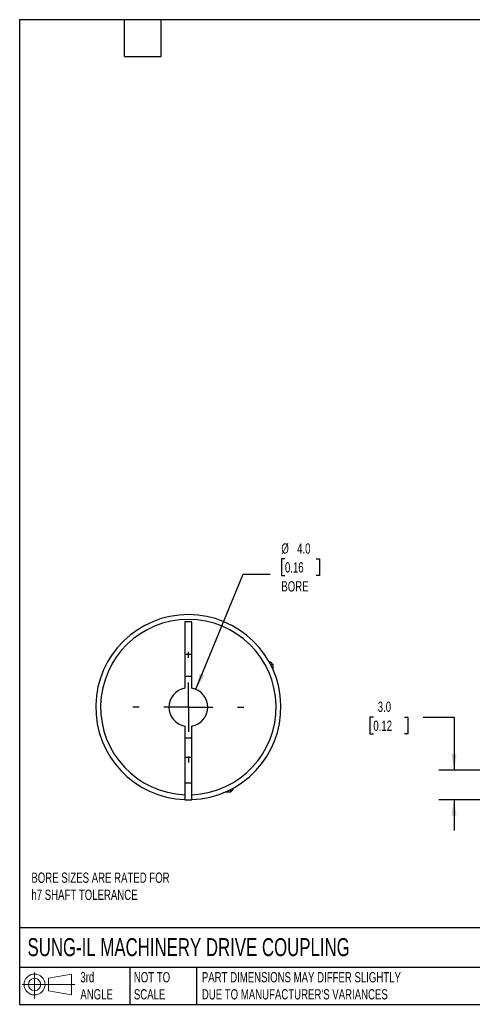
# Model space of a CAD drawing. Header units: millimetres. Extents: x 3 to 137, y 3 to 105.
# Tile 1 of 3: x 3 to 50, y 3 to 105. Entities that reach past the tile are written whole.
import ezdxf

# ---------------------------------------------------------------- set-up
doc = ezdxf.new("R2010")
doc.units = ezdxf.units.MM
doc.header["$LTSCALE"] = 0.5
doc.linetypes.add('SLD-Center', pattern=[19.05, 15.24, -1.27, 1.27, -1.27])
doc.linetypes.add('SLD-Solid', pattern=[0])
doc.layers.add('CENTER', color=40, linetype='SLD-Center')
doc.layers.add('SLD-DEFPOINTS', color=7, linetype='Continuous')
doc.layers.add('DIMENSIONS', color=140, linetype='SLD-Solid', lineweight=25)
doc.layers.add('TEXT', color=140, linetype='SLD-Solid', lineweight=25)
doc.styles.add('SLDTEXTSTYLE0', font='TXT', dxfattribs={"width": 0.7})
doc.dimstyles.new('SLDDIMSTYLE1', dxfattribs={"dimtxt": 1.079004, "dimasz": 1.651, "dimexe": 0, "dimexo": 0.0625, "dimgap": 0.269751, "dimtad": 0, "dimtih": 1, "dimtoh": 1, "dimdec": 1, "dimrnd": 1e-09, "dimzin": 4, "dimdsep": 46, "dimtxsty": 'SLDTEXTSTYLE0', "dimsah": 1, "dimcen": 0.09, "dimadec": 0, "dimazin": 1, "dimtfac": 1, "dimtdec": 1, "dimtmove": 0, "dimatfit": 0, "dimfxl": 0, "dimfrac": 2, "dimtolj": 1, "dimtzin": 12, "dimarcsym": 0})
doc.dimstyles.new('SLDDIMSTYLE6', dxfattribs={"dimtxt": 1.079004, "dimasz": 1.651, "dimexe": 0, "dimexo": 0.0625, "dimgap": 0.269751, "dimtad": 0, "dimtih": 1, "dimtoh": 1, "dimdec": 1, "dimrnd": 1e-09, "dimzin": 4, "dimdsep": 46, "dimtxsty": 'SLDTEXTSTYLE0', "dimsah": 1, "dimcen": 0, "dimadec": 0, "dimazin": 1, "dimtfac": 1, "dimtdec": 1, "dimtofl": 0, "dimtmove": 0, "dimatfit": 3, "dimfxl": 0, "dimfrac": 2, "dimtolj": 1, "dimtzin": 12, "dimarcsym": 0})

# ---------------------------------------------------------------- blocks, each defined once
blk = doc.blocks.new('Block11')
at = {"color": 7, "linetype": 'SLD-Solid', "lineweight": 18}
for p, q in [((1.29, 2.66), (1.29, 0)), ((2.74, 2.08), (5.09, 2.52)), ((2.74, 0.8), (2.74, 2.08)), ((5.09, 2.52), (5.09, 0.37)), ((0, 1.44), (5.44, 1.44)), ((2.74, 0.8), (5.09, 0.37))]:
    blk.add_line(p, q, dxfattribs=at)
for radius in [1.08, 0.643]:
    blk.add_circle((1.29, 1.44), radius, dxfattribs=at)
blk = doc.blocks.new('Block12')
at = {"layer": 'SLD-DEFPOINTS'}
blk.add_blockref('Block11', (0, 0), dxfattribs=at)
blk = doc.blocks.new('_D_1')
at = {"layer": 'DIMENSIONS'}
for p, q in [((39.65, 32.8), (39.28, 32.8)), ((39.28, 32.8), (39.28, 31.09)), ((42.85, 32.8), (43.22, 32.8)), ((43.22, 32.8), (43.22, 31.09)), ((44.8, 32.8), (47.97, 32.8)), ((47.97, 32.8), (47.97, 27.34)), ((39.28, 31.09), (39.65, 31.09)), ((43.22, 31.09), (42.85, 31.09)), ((50.67, 27.34), (46.39, 27.34)), ((53.06, 24.29), (46.39, 24.29)), ((47.97, 24.29), (47.97, 21.12))]:
    blk.add_line(p, q, dxfattribs=at)
for points in [[(47.97, 27.34), (48.23, 28.99), (47.72, 28.99)], [(47.97, 24.29), (47.72, 22.64), (48.23, 22.64)]]:
    blk.add_solid(points, dxfattribs=at)
at = {"layer": 'DIMENSIONS', "char_height": 1.058, "attachment_point": 1, "style": 'SLDTEXTSTYLE0'}
for s, insert in [('3.0', (40.1, 34.41)), ('0.12', (39.65, 32.45))]:
    blk.add_mtext(s, dxfattribs=dict(at, insert=insert))
blk = doc.blocks.new('_D_9')
at = {"layer": 'DIMENSIONS'}
for p, q in [((30.53, 49.14), (30.17, 49.14)), ((30.17, 49.14), (30.17, 47.42)), ((33.74, 49.14), (34.1, 49.14)), ((34.1, 49.14), (34.1, 47.42)), ((21.33, 35.69), (26.23, 47.57)), ((26.23, 47.57), (29.01, 47.57)), ((30.17, 47.42), (30.53, 47.42)), ((34.1, 47.42), (33.74, 47.42))]:
    blk.add_line(p, q, dxfattribs=at)
blk.add_solid([(21.33, 35.69), (22.2, 37.11), (21.73, 37.31)], dxfattribs=at)
at = {"layer": 'DIMENSIONS', "char_height": 1.058, "attachment_point": 1, "style": 'SLDTEXTSTYLE0'}
for s, insert in [('%%c', (30.16, 50.74)), ('4.0', (31.79, 50.74)), ('0.16', (30.53, 48.79)), ('BORE', (30.16, 46.83))]:
    blk.add_mtext(s, dxfattribs=dict(at, insert=insert))
blk = doc.blocks.new('SW_CENTERMARKSYMBOL_3')
at = {"layer": 'CENTER', "color": 0}
for p, q in [((0, 5.08), (0, 5.715)), ((0, 0), (0, 2.54)), ((-5.08, 0), (-5.715, 0)), ((0, 0), (-2.54, 0)), ((0, 0), (0, -2.54)), ((0, 0), (2.54, 0)), ((5.08, 0), (5.715, 0)), ((0, -5.08), (0, -5.715))]:
    blk.add_line(p, q, dxfattribs=at)

msp = doc.modelspace()

# ---------------------------------------------------------------- linework, layer by layer
for p, q in [((20.19, 42.64), (20.19, 35.8)), ((20.94, 42.64), (20.19, 42.64)), ((20.94, 35.8), (20.94, 42.64)), ((20.19, 39.29), (20.94, 39.29)), ((29.06, 38.47), (28.92, 38.47)), ((29.32, 38.21), (29.06, 38.47)), ((29.32, 38.21), (29.06, 38.21)), ((29.32, 37.66), (29.32, 38.21)), ((20.19, 31.87), (20.19, 24.79)), ((20.94, 24.79), (20.94, 31.87)), ((20.94, 28.64), (20.19, 28.64)), ((20.19, 26.04), (20.94, 26.04)), ((25.2, 25.35), (25.2, 25.48)), ((24.4, 25.09), (24.94, 25.09)), ((24.94, 25.09), (25.2, 25.35)), ((24.94, 25.09), (24.94, 25.34))]:
    msp.add_line(p, q)
at = {"flags": 128}
msp.add_lwpolyline([(20.19, 24.29), (20.57, 24.29), (20.94, 24.29)], dxfattribs=at)
for radius, start, end in [(9.55, 272.2504, 267.7496), (9.05, 272.3748, 267.6252), (3.17, 83.2169, 96.7831), (2, 100.8069, 259.1931), (2, 280.8069, 79.1931), (3.18, 263.2169, 276.7831)]:
    msp.add_arc((20.57, 33.84), radius, start, end)
for points in [[(20.19, 24.79), (20.19, 24.66), (20.19, 24.53), (20.19, 24.35), (20.19, 24.29), (20.19, 24.29)], [(20.94, 24.29), (20.94, 24.29), (20.94, 24.35), (20.94, 24.53), (20.94, 24.66), (20.94, 24.79)]]:
    msp.add_open_spline(points, degree=3, knots=[0, 0, 0, 0, 0.5, 0.5, 1, 1, 1, 1])
at = {"layer": 'TEXT'}
for p, q in [((3.17, 104.78), (136.52, 104.78)), ((3.17, 104.78), (3.17, 3.17)), ((13.97, 100.97), (13.97, 104.78)), ((17.78, 100.97), (17.78, 104.78)), ((13.97, 100.97), (17.78, 100.97)), ((136.52, 11.06), (3.17, 11.06)), ((136.52, 6.98), (3.17, 6.98)), ((14.52, 6.98), (14.52, 3.17)), ((21.42, 6.98), (21.42, 3.17)), ((3.17, 3.17), (136.52, 3.17))]:
    msp.add_line(p, q, dxfattribs=at)

# ---------------------------------------------------------------- block references
at = {"layer": 'CENTER'}
msp.add_blockref('SW_CENTERMARKSYMBOL_3', (20.57, 33.84), dxfattribs=at)
at = {"layer": 'SLD-DEFPOINTS'}
msp.add_blockref('Block12', (3.42, 3.78), dxfattribs=at)

# ---------------------------------------------------------------- texts
at = {"layer": 'TEXT', "attachment_point": 1, "style": 'SLDTEXTSTYLE0'}
for s, insert, char_height in [('BORE SIZES ARE RATED FOR^Jh7 SHAFT TOLERANCE', (4.38, 16.77), 1.0583), ('SUNG-IL MACHINERY DRIVE COUPLING', (3.98, 10), 1.8521), ('3rd^JANGLE', (9.43, 6.5), 1.058), ('NOT TO^JSCALE', (14.95, 6.5), 1.0583), ("PART DIMENSIONS MAY DIFFER SLIGHTLY ^JDUE TO MANUFACTURER'S VARIANCES", (21.96, 6.5), 1.0583)]:
    msp.add_mtext(s, dxfattribs=dict(at, insert=insert, char_height=char_height))

# ---------------------------------------------------------------- dimensions: what is measured, and where the dimension line sits
at = {"layer": 'DIMENSIONS'}
dim = msp.add_diameter_dim_2p(p1=(19.81, 31.99), p2=(21.33, 35.69), text='<>\\PBORE', dimstyle='SLDDIMSTYLE6', dxfattribs=at)
dim.commit()
dim.dimension.update_dxf_attribs({"geometry": '_D_9', "text_midpoint": (32.13, 48.13), "dimtype": 163})
dim = msp.add_linear_dim(base=(47.9738, 27.3362), p1=(53.6918, 24.2935), p2=(51.3018, 27.3362), angle=90, dimstyle='SLDDIMSTYLE1', dxfattribs=at)
dim.commit()
dim.dimension.update_dxf_attribs({"geometry": '_D_1', "text_midpoint": (47.9738, 32.803), "dimtype": 160})

doc.saveas('drawing.dxf')
